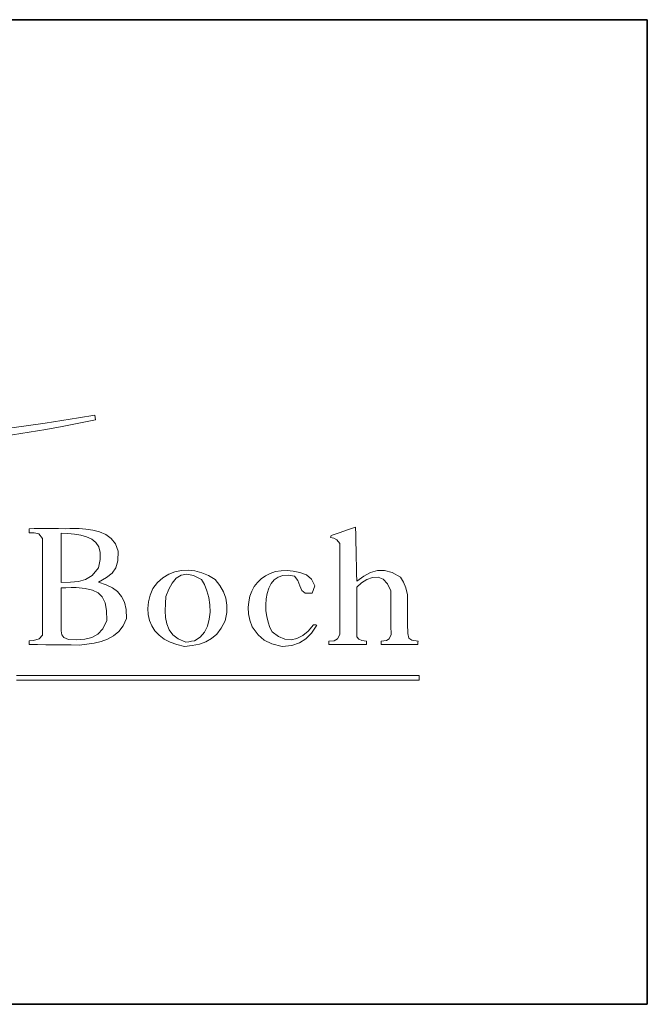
# Model space of a CAD drawing. Header units: millimetres. Extents: x 43 to 292, y 5 to 175.
# Tile 5 of 6: x 273 to 292, y 5 to 35. Entities that reach past the tile are written whole.
import ezdxf

# ---------------------------------------------------------------- set-up
doc = ezdxf.new("R2010")
doc.units = ezdxf.units.MM
for name, color, linetype, true_color in [('253', 7, 'Continuous', 0xffffff), ('255', 7, 'Continuous', 0xffffff), ('256', 7, 'Continuous', 0xffffff)]:
    doc.layers.add(name, color=color, linetype=linetype, true_color=true_color)

# ---------------------------------------------------------------- blocks, each defined once
blk = doc.blocks.new('TabularNote1')
at = {"layer": '253', "color": 163, "linetype": 'Continuous', "lineweight": 35}
for p, q in [((-50, 30), (0, 30)), ((0, 30), (0, 15)), ((0, 15), (0, 0)), ((-50, 0), (0, 0))]:
    blk.add_line(p, q, dxfattribs=at)

msp = doc.modelspace()

# ---------------------------------------------------------------- linework, layer by layer
at = {"layer": '255', "color": 7, "linetype": 'Continuous', "lineweight": 18}
for p, q in [((275.172346, 22.955003), (275.188891, 22.811614)), ((282.865728, 19.452794), (283.113902, 19.535723)), ((283.113902, 19.535723), (283.118628, 19.301717)), ((273.164898, 19.491603), (273.324832, 19.495485)), ((273.164898, 19.452794), (273.164898, 19.491603)), ((273.164898, 19.412761), (273.164898, 19.452794)), ((273.164898, 19.370273), (273.164898, 19.412761)), ((273.319929, 19.368437), (273.164898, 19.370273)), ((273.467609, 19.329832), (273.319929, 19.368437)), ((273.324832, 19.495485), (273.484766, 19.496914)), ((273.578521, 19.18828), (273.467609, 19.329832)), ((273.484766, 19.496914), (273.6447, 19.497118)), ((273.6447, 19.497118), (273.850386, 19.496914)), ((273.850386, 19.496914), (274.058527, 19.495485)), ((274.058527, 19.495485), (274.267892, 19.491603)), ((274.141047, 19.353729), (274.346783, 19.342848)), ((274.141047, 19.105119), (274.141047, 19.353729)), ((274.267892, 19.491603), (274.407398, 19.495485)), ((274.346783, 19.342848), (274.549376, 19.323595)), ((274.407398, 19.495485), (274.549359, 19.496914)), ((274.549359, 19.496914), (274.692544, 19.497118)), ((274.549376, 19.323595), (274.742372, 19.291239)), ((274.692544, 19.497118), (274.900056, 19.478014)), ((274.742372, 19.291239), (274.91932, 19.241047)), ((274.900056, 19.478014), (275.110071, 19.447627)), ((274.91932, 19.241047), (275.073766, 19.168288)), ((275.110071, 19.447627), (275.313629, 19.39669)), ((275.313629, 19.39669), (275.50175, 19.315946)), ((275.50175, 19.315946), (275.665462, 19.196127)), ((282.352836, 19.221369), (282.358351, 19.243225)), ((282.453738, 19.202376), (282.352836, 19.221369)), ((282.358351, 19.243225), (282.363866, 19.263857)), ((282.363866, 19.263857), (282.369381, 19.282034)), ((282.369381, 19.282034), (282.617555, 19.368641)), ((282.542385, 19.153966), (282.453738, 19.202376)), ((282.617555, 19.368641), (282.865728, 19.452794)), ((283.118628, 19.301717), (283.123354, 19.067612)), ((273.576348, 18.735203), (273.577346, 18.961741)), ((273.577346, 18.961741), (273.578521, 19.18828)), ((274.141047, 18.855749), (274.141047, 19.105119)), ((275.073766, 19.168288), (275.199259, 19.06823)), ((275.199259, 19.06823), (275.289346, 18.936141)), ((275.289346, 18.936141), (275.337575, 18.767289)), ((275.665462, 19.196127), (275.795797, 19.027976)), ((275.795797, 19.027976), (275.883777, 18.802232)), ((282.628585, 19.039375), (282.542385, 19.153966)), ((282.628585, 18.809015), (282.628585, 19.039375)), ((283.123354, 19.067612), (283.128081, 18.833314)), ((273.575515, 18.508664), (273.576348, 18.735203)), ((274.141047, 18.605761), (274.141047, 18.855749)), ((274.141047, 18.355315), (274.141047, 18.605761)), ((275.337575, 18.767289), (275.337492, 18.556943)), ((275.883777, 18.802232), (275.867321, 18.510953)), ((282.628585, 18.57844), (282.628585, 18.809015)), ((283.128081, 18.833314), (283.132813, 18.598724)), ((273.574836, 18.282126), (273.575515, 18.508664)), ((274.141047, 18.104561), (274.141047, 18.355315)), ((275.282646, 18.30037), (275.084504, 18.070197)), ((275.337492, 18.556943), (275.282646, 18.30037)), ((275.867321, 18.510953), (275.810362, 18.299884)), ((282.628585, 18.347677), (282.628585, 18.57844)), ((282.628585, 18.116743), (282.628585, 18.347677)), ((283.132813, 18.598724), (283.137539, 18.363753)), ((283.137539, 18.363753), (283.142265, 18.128297)), ((273.573866, 17.829049), (273.574291, 18.055588)), ((273.574291, 18.055588), (273.574836, 18.282126)), ((274.141047, 17.853657), (274.141047, 18.104561)), ((275.084504, 18.070197), (274.884774, 17.941411)), ((275.529408, 18.005076), (275.282646, 17.864687)), ((275.701519, 18.1407), (275.529408, 18.005076)), ((275.810362, 18.299884), (275.701519, 18.1407)), ((277.243019, 17.993076), (277.420033, 18.102492)), ((277.420033, 18.102492), (277.609257, 18.178158)), ((277.609257, 18.178158), (277.807812, 18.220403)), ((277.652572, 17.981064), (277.801007, 18.074592)), ((277.801007, 18.074592), (277.975589, 18.105994)), ((277.807812, 18.220403), (278.01282, 18.229558)), ((277.975589, 18.105994), (278.179306, 18.06514)), ((278.01282, 18.229558), (278.221402, 18.205953)), ((278.179306, 18.06514), (278.415148, 17.941897)), ((278.221402, 18.205953), (278.430679, 18.149921)), ((278.430679, 18.149921), (278.637771, 18.061792)), ((278.637771, 18.061792), (278.839801, 17.941897)), ((280.239991, 17.966317), (280.370591, 18.058081)), ((280.370591, 18.058081), (280.515805, 18.130586)), ((280.515805, 18.130586), (280.674206, 18.182476)), ((280.752844, 18.01834), (280.635138, 17.933183)), ((280.674206, 18.182476), (280.844365, 18.212389)), ((280.894794, 18.068355), (280.752844, 18.01834)), ((280.844365, 18.212389), (281.024843, 18.218985)), ((281.061975, 18.07778), (280.894794, 18.068355)), ((281.024843, 18.218985), (281.214199, 18.200902)), ((281.255357, 18.041166), (281.061975, 18.07778)), ((281.214199, 18.200902), (281.411006, 18.156787)), ((281.358112, 17.911586), (281.255357, 18.041166)), ((281.411006, 18.156787), (281.61383, 18.085286)), ((281.61383, 18.085286), (281.766209, 17.949452)), ((282.628585, 17.885655), (282.628585, 18.116743)), ((283.142265, 18.128297), (283.146992, 17.892262)), ((283.146992, 17.892262), (283.363046, 18.042186)), ((283.363046, 18.042186), (283.570216, 18.154118)), ((283.627423, 18.006323), (283.455764, 17.947698)), ((283.570216, 18.154118), (283.777077, 18.217645)), ((283.796567, 18.010056), (283.627423, 18.006323)), ((283.777077, 18.217645), (283.99221, 18.222344)), ((283.95269, 17.949149), (283.796567, 18.010056)), ((283.99221, 18.222344), (284.224197, 18.157797)), ((284.224197, 18.157797), (284.481614, 18.013591)), ((284.481614, 18.013591), (284.577817, 17.857744)), ((273.573546, 17.602516), (273.573866, 17.829049)), ((274.426546, 17.864114), (274.141047, 17.853657)), ((274.669955, 17.883041), (274.426546, 17.864114)), ((274.884774, 17.941411), (274.669955, 17.883041)), ((275.282646, 17.864687), (275.511153, 17.78418)), ((275.511153, 17.78418), (275.704739, 17.6893)), ((276.937137, 17.671663), (277.081094, 17.849576)), ((277.081094, 17.849576), (277.243019, 17.993076)), ((277.422167, 17.648142), (277.527288, 17.835535)), ((277.527288, 17.835535), (277.652572, 17.981064)), ((278.415148, 17.941897), (278.5086, 17.787847)), ((278.5086, 17.787847), (278.585009, 17.602925)), ((278.839801, 17.941897), (278.982528, 17.759109)), ((278.982528, 17.759109), (279.090015, 17.571578)), ((279.95029, 17.588977), (280.028409, 17.730409)), ((280.028409, 17.730409), (280.125456, 17.856641)), ((280.125456, 17.856641), (280.239991, 17.966317)), ((280.540711, 17.818334), (280.468581, 17.679252)), ((280.635138, 17.933183), (280.540711, 17.818334)), ((281.414277, 17.755006), (281.358112, 17.911586)), ((281.472559, 17.611925), (281.414277, 17.755006)), ((281.766209, 17.949452), (281.873238, 17.752347)), ((281.873238, 17.752347), (281.790309, 17.528274)), ((282.628585, 17.654429), (282.628585, 17.885655)), ((283.292118, 17.843929), (283.146992, 17.704753)), ((283.146992, 17.704753), (283.146992, 17.453794)), ((283.455764, 17.947698), (283.292118, 17.843929)), ((284.085275, 17.813861), (283.95269, 17.949149)), ((284.183806, 17.594454), (284.085275, 17.813861)), ((284.577817, 17.857744), (284.644615, 17.693315)), ((273.57332, 17.375978), (273.573546, 17.602516)), ((274.141047, 17.688208), (274.291584, 17.693519)), ((274.141091, 17.426799), (274.141047, 17.688208)), ((274.1414, 17.165389), (274.141091, 17.426799)), ((274.291584, 17.693519), (274.444575, 17.697605)), ((274.444575, 17.697605), (274.59879, 17.699238)), ((274.59879, 17.699238), (274.872691, 17.668801)), ((274.872691, 17.668801), (275.09565, 17.617815)), ((275.09565, 17.617815), (275.270088, 17.535863)), ((275.270088, 17.535863), (275.39841, 17.412526)), ((275.39841, 17.412526), (275.483032, 17.237381)), ((275.704739, 17.6893), (275.862925, 17.5731)), ((275.862925, 17.5731), (275.98522, 17.428635)), ((275.98522, 17.428635), (276.071143, 17.248957)), ((276.804496, 17.260594), (276.855123, 17.463793)), ((276.855123, 17.463793), (276.937137, 17.671663)), ((277.320471, 17.20845), (277.334214, 17.429004)), ((277.334214, 17.429004), (277.422167, 17.648142)), ((278.585009, 17.602925), (278.641235, 17.395964)), ((279.090015, 17.571578), (279.161048, 17.374544)), ((279.856563, 17.265927), (279.892526, 17.433698)), ((279.892526, 17.433698), (279.95029, 17.588977)), ((280.417771, 17.52138), (280.387307, 17.350174)), ((280.468581, 17.679252), (280.417771, 17.52138)), ((281.581667, 17.522847), (281.472559, 17.611925)), ((281.790309, 17.528274), (281.581667, 17.522847)), ((282.628585, 17.423093), (282.628585, 17.654429)), ((282.628585, 17.191657), (282.628585, 17.423093)), ((283.146992, 17.453794), (283.146992, 17.202687)), ((284.184423, 17.329735), (284.183806, 17.594454)), ((284.644615, 17.693315), (284.696698, 17.478639)), ((284.696698, 17.478639), (284.696786, 17.184879)), ((273.573072, 16.922901), (273.573165, 17.14944)), ((273.573165, 17.14944), (273.57332, 17.375978)), ((274.142238, 16.90398), (274.1414, 17.165389)), ((275.483032, 17.237381), (275.526363, 17.000012)), ((276.071143, 17.248957), (276.120215, 17.027118)), ((276.784697, 17.06398), (276.804496, 17.260594)), ((277.314222, 16.992285), (277.320471, 17.20845)), ((278.641235, 17.395964), (278.674131, 17.175801)), ((278.674131, 17.175801), (278.680556, 16.95127)), ((279.161048, 17.374544), (279.194391, 17.163266)), ((279.194391, 17.163266), (279.188827, 16.932988)), ((279.843823, 17.087016), (279.856563, 17.265927)), ((280.387307, 17.350174), (280.376205, 17.171075)), ((280.376205, 17.171075), (280.383496, 16.989544)), ((282.628585, 16.960144), (282.628585, 17.191657)), ((283.146992, 17.202687), (283.146992, 16.95127)), ((284.1861, 17.065017), (284.184423, 17.329735)), ((284.696786, 17.184879), (284.697387, 16.890606)), ((273.573027, 16.696363), (273.573072, 16.922901)), ((274.143871, 16.64257), (274.142238, 16.90398)), ((275.526363, 17.000012), (275.53082, 16.689999)), ((276.120215, 17.027118), (276.131951, 16.756178)), ((276.795176, 16.875875), (276.784697, 17.06398)), ((276.835374, 16.698183), (276.795176, 16.875875)), ((277.324519, 16.784917), (277.314222, 16.992285)), ((278.680556, 16.95127), (278.657366, 16.731206)), ((279.188827, 16.932988), (279.143124, 16.678969)), ((279.855752, 16.898315), (279.843823, 17.087016)), ((279.893778, 16.701183), (279.855752, 16.898315)), ((280.383496, 16.989544), (280.408197, 16.811025)), ((280.408197, 16.811025), (280.449333, 16.640976)), ((282.628585, 16.728576), (282.628585, 16.960144)), ((283.146992, 16.95127), (283.146992, 16.699396)), ((284.188571, 16.800298), (284.1861, 17.065017)), ((284.191571, 16.53558), (284.188571, 16.800298)), ((284.697387, 16.890606), (284.699025, 16.595296)), ((273.573006, 16.469825), (273.573027, 16.696363)), ((274.146562, 16.38116), (274.143871, 16.64257)), ((275.53082, 16.689999), (275.414752, 16.444505)), ((276.031667, 16.531107), (275.899462, 16.355742)), ((276.131951, 16.756178), (276.031667, 16.531107)), ((276.904736, 16.532822), (276.835374, 16.698183)), ((277.002704, 16.381712), (276.904736, 16.532822)), ((277.36041, 16.590729), (277.324519, 16.784917)), ((277.430941, 16.414123), (277.36041, 16.590729)), ((278.601416, 16.524445), (278.509564, 16.33982)), ((278.657366, 16.731206), (278.601416, 16.524445)), ((279.143124, 16.678969), (279.021425, 16.458789)), ((279.95934, 16.496975), (279.893778, 16.701183)), ((280.449333, 16.640976), (280.505934, 16.484842)), ((281.671875, 16.374118), (281.828914, 16.563154)), ((281.928183, 16.552124), (281.767852, 16.310834)), ((281.828914, 16.563154), (281.873034, 16.566425)), ((281.873034, 16.566425), (281.898772, 16.563563)), ((281.898772, 16.563563), (281.928183, 16.552124)), ((282.628585, 16.496969), (282.628585, 16.728576)), ((283.146992, 16.699396), (283.146992, 16.446904)), ((284.194836, 16.270861), (284.191571, 16.53558)), ((284.699025, 16.595296), (284.702213, 16.298436)), ((273.470874, 16.130538), (273.573006, 16.243286)), ((273.573006, 16.243286), (273.573006, 16.469825)), ((274.16699, 16.262076), (274.146562, 16.38116)), ((274.221731, 16.178535), (274.16699, 16.262076)), ((275.262218, 16.2776), (275.077213, 16.175039)), ((275.414752, 16.444505), (275.262218, 16.2776)), ((275.740107, 16.222897), (275.558394, 16.125404)), ((275.899462, 16.355742), (275.740107, 16.222897)), ((277.128732, 16.246761), (277.002704, 16.381712)), ((277.282252, 16.129888), (277.128732, 16.246761)), ((277.545162, 16.259484), (277.430941, 16.414123)), ((277.712117, 16.131222), (277.545162, 16.259484)), ((278.509564, 16.33982), (278.378667, 16.186168)), ((278.882652, 16.28231), (278.725933, 16.145285)), ((279.021425, 16.458789), (278.882652, 16.28231)), ((280.141245, 16.259743), (279.95934, 16.496975)), ((280.330911, 16.092314), (280.141245, 16.259743)), ((280.505934, 16.484842), (280.577016, 16.348071)), ((280.577016, 16.348071), (280.768496, 16.208912)), ((280.768496, 16.208912), (280.958818, 16.130235)), ((281.328662, 16.145092), (281.504512, 16.233994)), ((281.504512, 16.233994), (281.671875, 16.374118)), ((281.767852, 16.310834), (281.599844, 16.132016)), ((282.563833, 16.131558), (282.628585, 16.265346)), ((282.628585, 16.265346), (282.628585, 16.496969)), ((283.146992, 16.446904), (283.146992, 16.193651)), ((284.136008, 16.139318), (284.194836, 16.270861)), ((284.702213, 16.298436), (284.737139, 16.152394)), ((273.164898, 16.077837), (273.303792, 16.087643)), ((273.164898, 16.039232), (273.164898, 16.077837)), ((273.164898, 16.000628), (273.164898, 16.039232)), ((273.164898, 15.962023), (273.164898, 16.000628)), ((273.421344, 15.959265), (273.164898, 15.962023)), ((273.303792, 16.087643), (273.470874, 16.130538)), ((273.67779, 15.956508), (273.421344, 15.959265)), ((273.934236, 15.95375), (273.67779, 15.956508)), ((274.190682, 15.950993), (273.934236, 15.95375)), ((274.447128, 15.948235), (274.190682, 15.950993)), ((274.367161, 16.110927), (274.221731, 16.178535)), ((274.625703, 16.105947), (274.367161, 16.110927)), ((274.703574, 15.945478), (274.447128, 15.948235)), ((274.863712, 16.122569), (274.625703, 16.105947)), ((274.926908, 15.973301), (274.703574, 15.945478)), ((275.077213, 16.175039), (274.863712, 16.122569)), ((275.147011, 16.00778), (274.926908, 15.973301)), ((275.3591, 16.056092), (275.147011, 16.00778)), ((275.558394, 16.125404), (275.3591, 16.056092)), ((277.462719, 16.033001), (277.282252, 16.129888)), ((277.669569, 15.958024), (277.462719, 16.033001)), ((277.902256, 15.906873), (277.669569, 15.958024)), ((277.940861, 16.033717), (277.712117, 16.131222)), ((278.139433, 15.928514), (277.902256, 15.906873)), ((278.0291, 16.04863), (277.940861, 16.033717)), ((278.11734, 16.061088), (278.0291, 16.04863)), ((278.205579, 16.072322), (278.11734, 16.061088)), ((278.35519, 15.972634), (278.139433, 15.928514)), ((278.378667, 16.186168), (278.205579, 16.072322)), ((278.550403, 16.043479), (278.35519, 15.972634)), ((278.725933, 16.145285), (278.550403, 16.043479)), ((280.565038, 15.979687), (280.330911, 16.092314)), ((280.88034, 15.906873), (280.565038, 15.979687)), ((281.17303, 15.936389), (280.88034, 15.906873)), ((280.958818, 16.130235), (281.14615, 16.109736)), ((281.14615, 16.109736), (281.328662, 16.145092)), ((281.407218, 16.009319), (281.17303, 15.936389)), ((281.599844, 16.132016), (281.407218, 16.009319)), ((282.303201, 16.061292), (282.459865, 16.077429)), ((282.303201, 16.028202), (282.303201, 16.061292)), ((282.303201, 15.995113), (282.303201, 16.028202)), ((282.303201, 15.962023), (282.303201, 15.995113)), ((282.588601, 15.962023), (282.303201, 15.962023)), ((282.459865, 16.077429), (282.563833, 16.131558)), ((282.874001, 15.962023), (282.588601, 15.962023)), ((283.1594, 15.962023), (282.874001, 15.962023)), ((283.146992, 16.193651), (283.21685, 16.123793)), ((283.4448, 15.962023), (283.1594, 15.962023)), ((283.21685, 16.123793), (283.301411, 16.087031)), ((283.301411, 16.087031), (283.4448, 16.061292)), ((283.4448, 16.061292), (283.4448, 16.028202)), ((283.4448, 16.028202), (283.4448, 15.995113)), ((283.4448, 15.995113), (283.4448, 15.962023)), ((283.897027, 16.061292), (284.051447, 16.082536)), ((283.897027, 16.032085), (283.897027, 16.061292)), ((283.897027, 16.000423), (283.897027, 16.032085)), ((283.897027, 15.967538), (283.897027, 16.000423)), ((284.174155, 15.967538), (283.897027, 15.967538)), ((284.051447, 16.082536), (284.136008, 16.139318)), ((284.451282, 15.967538), (284.174155, 15.967538)), ((284.728409, 15.967538), (284.451282, 15.967538)), ((285.005536, 15.967538), (284.728409, 15.967538)), ((284.737139, 16.152394), (284.827221, 16.093362)), ((284.827221, 16.093362), (285.016566, 16.061292)), ((285.007168, 16.000423), (285.005536, 15.967538)), ((285.011255, 16.032085), (285.007168, 16.000423)), ((285.016566, 16.061292), (285.011255, 16.032085)), ((272.77885, 15.018759), (272.983455, 15.018737)), ((272.983455, 15.018737), (273.188061, 15.018715)), ((273.188061, 15.018715), (273.392666, 15.018693)), ((273.392666, 15.018693), (273.597271, 15.018665)), ((273.597271, 15.018665), (273.801877, 15.018638)), ((273.801877, 15.018638), (274.006482, 15.01861)), ((274.006482, 15.01861), (274.211088, 15.018583)), ((274.211088, 15.018583), (274.415693, 15.018549)), ((274.415693, 15.018549), (274.620298, 15.018516)), ((274.620298, 15.018516), (274.824904, 15.018478)), ((274.824904, 15.018478), (275.029509, 15.018439)), ((275.029509, 15.018439), (275.234114, 15.018401)), ((275.234114, 15.018401), (275.43872, 15.018362)), ((275.43872, 15.018362), (275.643325, 15.018318)), ((275.643325, 15.018318), (275.84793, 15.018274)), ((275.84793, 15.018274), (276.052536, 15.018224)), ((276.052536, 15.018224), (276.257141, 15.01818)), ((276.257141, 15.01818), (276.461746, 15.018125)), ((276.461746, 15.018125), (276.666352, 15.018075)), ((276.666352, 15.018075), (276.870957, 15.01802)), ((276.870957, 15.01802), (277.075562, 15.017959)), ((277.075562, 15.017959), (277.280168, 15.017899)), ((277.280168, 15.017899), (277.484773, 15.017838)), ((277.484773, 15.017838), (277.689378, 15.017772)), ((277.689378, 15.017772), (277.893984, 15.017706)), ((277.893984, 15.017706), (278.098589, 15.017634)), ((278.098589, 15.017634), (278.303194, 15.017562)), ((278.303194, 15.017562), (278.5078, 15.017485)), ((278.5078, 15.017485), (278.712405, 15.017408)), ((278.712405, 15.017408), (278.91701, 15.017331)), ((278.91701, 15.017331), (279.121616, 15.017248)), ((279.121616, 15.017248), (279.326221, 15.01716)), ((279.326221, 15.01716), (279.530826, 15.017071)), ((279.530826, 15.017071), (279.735432, 15.016978)), ((279.735432, 15.016978), (279.940037, 15.016884)), ((279.940037, 15.016884), (280.144643, 15.01679)), ((280.144643, 15.01679), (280.349248, 15.016685)), ((280.349248, 15.016685), (280.553853, 15.016586)), ((280.553853, 15.016586), (280.758459, 15.016476)), ((280.758459, 15.016476), (280.963064, 15.016366)), ((280.963064, 15.016366), (281.167669, 15.016255)), ((281.167669, 15.016255), (281.372275, 15.01614)), ((281.372275, 15.01614), (281.57688, 15.016018)), ((281.57688, 15.016018), (281.781485, 15.015897)), ((281.781485, 15.015897), (281.986091, 15.01577)), ((281.986091, 15.01577), (282.190696, 15.015643)), ((282.190696, 15.015643), (282.395301, 15.015511)), ((282.395301, 15.015511), (282.599907, 15.015373)), ((282.599907, 15.015373), (282.804512, 15.015235)), ((282.804512, 15.015235), (283.009117, 15.015091)), ((283.009117, 15.015091), (283.213723, 15.014943)), ((283.213723, 15.014943), (283.418328, 15.014794)), ((283.418328, 15.014794), (283.622933, 15.014639)), ((283.622933, 15.014639), (283.827539, 15.01448)), ((283.827539, 15.01448), (284.032144, 15.014319)), ((284.032144, 15.014319), (284.236749, 15.014148)), ((284.236749, 15.014148), (284.441355, 15.013983)), ((284.441355, 15.013983), (284.64596, 15.013806)), ((284.64596, 15.013806), (284.850565, 15.01363)), ((284.850565, 15.01363), (285.055171, 15.013448)), ((285.055171, 15.013448), (285.055171, 14.969328)), ((272.983455, 14.879534), (272.77885, 14.879456)), ((273.188061, 14.879611), (272.983455, 14.879534)), ((273.392666, 14.879688), (273.188061, 14.879611)), ((273.597271, 14.87976), (273.392666, 14.879688)), ((273.801877, 14.879832), (273.597271, 14.87976)), ((274.006482, 14.879898), (273.801877, 14.879832)), ((274.211088, 14.879964), (274.006482, 14.879898)), ((274.415693, 14.880024), (274.211088, 14.879964)), ((274.620298, 14.880085), (274.415693, 14.880024)), ((274.824904, 14.880146), (274.620298, 14.880085)), ((275.029509, 14.880201), (274.824904, 14.880146)), ((275.234114, 14.880251), (275.029509, 14.880201)), ((275.43872, 14.880306), (275.234114, 14.880251)), ((275.643325, 14.88035), (275.43872, 14.880306)), ((275.84793, 14.880399), (275.643325, 14.88035)), ((276.052536, 14.880443), (275.84793, 14.880399)), ((276.257141, 14.880488), (276.052536, 14.880443)), ((276.461746, 14.880526), (276.257141, 14.880488)), ((276.666352, 14.880565), (276.461746, 14.880526)), ((276.870957, 14.880604), (276.666352, 14.880565)), ((277.075562, 14.880642), (276.870957, 14.880604)), ((277.280168, 14.880675), (277.075562, 14.880642)), ((277.484773, 14.880708), (277.280168, 14.880675)), ((277.689378, 14.880736), (277.484773, 14.880708)), ((277.893984, 14.880764), (277.689378, 14.880736)), ((278.098589, 14.880791), (277.893984, 14.880764)), ((278.303194, 14.880819), (278.098589, 14.880791)), ((278.5078, 14.880841), (278.303194, 14.880819)), ((278.712405, 14.880863), (278.5078, 14.880841)), ((278.91701, 14.880885), (278.712405, 14.880863)), ((279.121616, 14.880907), (278.91701, 14.880885)), ((279.326221, 14.880923), (279.121616, 14.880907)), ((279.530826, 14.88094), (279.326221, 14.880923)), ((279.735432, 14.880956), (279.530826, 14.88094)), ((279.940037, 14.880973), (279.735432, 14.880956)), ((280.144643, 14.880984), (279.940037, 14.880973)), ((280.349248, 14.880995), (280.144643, 14.880984)), ((280.553853, 14.881006), (280.349248, 14.880995)), ((280.758459, 14.881017), (280.553853, 14.881006)), ((280.963064, 14.881028), (280.758459, 14.881017)), ((281.167669, 14.881039), (280.963064, 14.881028)), ((281.372275, 14.881045), (281.167669, 14.881039)), ((281.57688, 14.88105), (281.372275, 14.881045)), ((281.781485, 14.881056), (281.57688, 14.88105)), ((281.986091, 14.881061), (281.781485, 14.881056)), ((282.190696, 14.881067), (281.986091, 14.881061)), ((282.395301, 14.881072), (282.190696, 14.881067)), ((282.599907, 14.881078), (282.395301, 14.881072)), ((282.804512, 14.881078), (282.599907, 14.881078)), ((283.009117, 14.881083), (282.804512, 14.881078)), ((283.213723, 14.881083), (283.009117, 14.881083)), ((283.418328, 14.881083), (283.213723, 14.881083)), ((283.622933, 14.881089), (283.418328, 14.881083)), ((283.827539, 14.881089), (283.622933, 14.881089)), ((284.032144, 14.881089), (283.827539, 14.881089)), ((284.236749, 14.881089), (284.032144, 14.881089)), ((284.441355, 14.881089), (284.236749, 14.881089)), ((284.64596, 14.881089), (284.441355, 14.881089)), ((284.850565, 14.881089), (284.64596, 14.881089)), ((285.055171, 14.881089), (284.850565, 14.881089)), ((285.055171, 14.969328), (285.055171, 14.925209)), ((285.055171, 14.925209), (285.055171, 14.881089))]:
    msp.add_line(p, q, dxfattribs=at)
for centre, radius, start, end in [((267.046256, 60.640386), 38.6952, 257.837964, 282.147559), ((267.015518, 67.923433), 45.702226, 259.796665, 280.281103)]:
    msp.add_arc(centre, radius, start, end, dxfattribs=at)
at = {"layer": '256', "color": 18, "linetype": 'Continuous', "lineweight": 35}
msp.add_line((292, 5), (292, 35), dxfattribs=at)

# ---------------------------------------------------------------- block references
at = {"layer": '253', "color": 163, "linetype": 'Continuous', "lineweight": 70}
msp.add_blockref('TabularNote1', (292, 5), dxfattribs=at)

doc.saveas('drawing.dxf')
